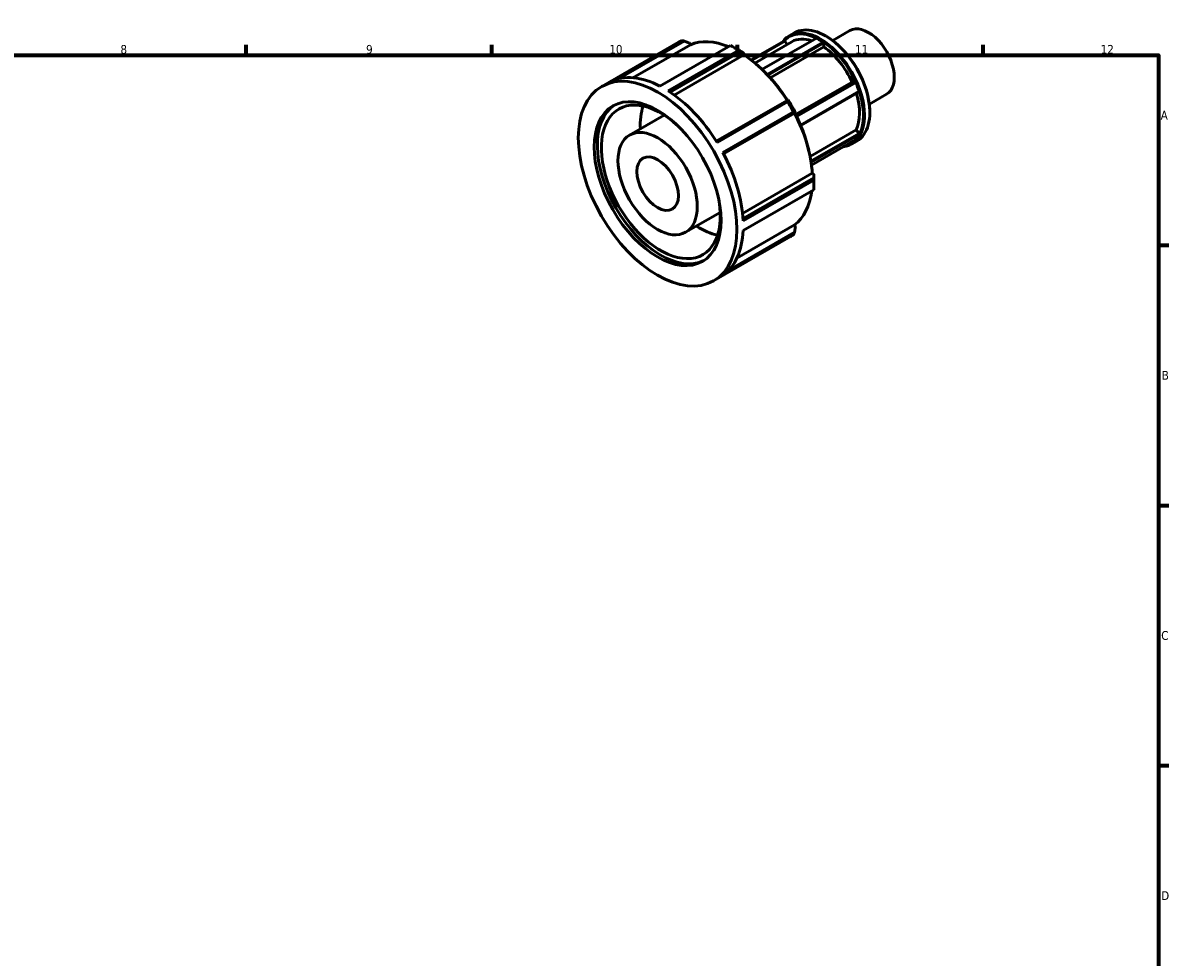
# Model space of a CAD drawing. Header units: millimetres. Extents: x -9 to 931, y 0 to 600.
# Tile 4 of 4: x 497 to 824, y 317 to 583. Entities that reach past the tile are written whole.
import ezdxf

# ---------------------------------------------------------------- set-up
doc = ezdxf.new("R2010")
doc.units = ezdxf.units.MM
doc.layers.add('Border (ISO)', color=7, linetype='Continuous', lineweight=70)
doc.layers.add('Visible (ISO)', color=7, linetype='Continuous', lineweight=50)
doc.styles.add('Note Text (ISO)', font='tahoma.ttf')

# ---------------------------------------------------------------- blocks, each defined once
blk = doc.blocks.new('Borders Default Border')
at = {"layer": 'Border (ISO)'}
for p, q in [((560.67, 574), (560.67, 576.9)), ((630.75, 574), (630.75, 576.9)), ((700.83, 574), (700.83, 576.9)), ((770.92, 574), (770.92, 576.9)), ((821, 519.75), (823.9, 519.75)), ((821, 445.5), (823.9, 445.5)), ((821, 371.25), (823.9, 371.25))]:
    blk.add_line(p, q, dxfattribs=at)
at = {"layer": 'Border (ISO)', "flags": 128}
blk.add_lwpolyline([(20, 20), (20, 574), (821, 574), (821, 20), (20, 20)], dxfattribs=at)
at = {"layer": 'Border (ISO)', "color": 232, "true_color": 0xca0064, "char_height": 2.5, "attachment_point": 7, "style": 'Note Text (ISO)'}
for s, insert in [('8', (524.81, 574.34)), ('9', (594.88, 574.35)), ('10', (664.29, 574.35)), ('11', (734.37, 574.4)), ('12', (804.46, 574.4)), ('A', (821.59, 555.62)), ('B', (821.89, 481.38)), ('C', (821.73, 407.08)), ('D', (821.73, 332.88))]:
    blk.add_mtext(s, dxfattribs=dict(at, insert=insert))

msp = doc.modelspace()

# ---------------------------------------------------------------- linework, layer by layer
at = {"layer": 'Visible (ISO)'}
for p, q in [((707.8183, 569.9275), (723.3587, 578.8766)), ((715.602, 579.487), (717.1087, 580.3547)), ((726.1937, 579.3675), (726.0461, 579.4531)), ((728.0027, 578.1647), (732.9378, 581.0066)), ((662.0933, 565.046), (684.0479, 577.6889)), ((684.8775, 578.1195), (664.726, 566.515)), ((666.9148, 567.2643), (685.6043, 578.0269)), ((687.4071, 576.9578), (671.0292, 567.5264)), ((678.6795, 565.1622), (698.8311, 576.7667)), ((687.1246, 577.4471), (687.4071, 576.9578)), ((701.2853, 575.3839), (700.1045, 576.0691)), ((714.0903, 578.027), (704.6992, 572.6191)), ((704.8402, 572.5098), (714.3033, 577.9592)), ((705.7886, 571.7452), (716.3579, 577.8316)), ((725.3262, 577.7436), (709.2797, 568.503)), ((709.5012, 568.2747), (725.4738, 577.4727)), ((725.4738, 576.33), (710.198, 567.5332)), ((714.3033, 577.9592), (714.0903, 578.027)), ((714.3033, 577.9592), (715.0238, 577.0634)), ((725.4738, 577.4727), (725.3262, 577.7436)), ((725.4738, 577.4727), (725.4738, 576.33)), ((701.2029, 575.4008), (681.0513, 563.7963)), ((681.6247, 563.4229), (701.7944, 575.0379)), ((702.6841, 574.0574), (682.7981, 562.6058)), ((702.6841, 574.5193), (702.6841, 574.0574)), ((717.4231, 557.0457), (733.5256, 566.3185)), ((734.3816, 566.397), (717.5849, 556.7244)), ((717.7006, 556.4908), (734.5946, 566.2194)), ((733.5256, 566.3185), (734.3816, 566.397)), ((734.5946, 566.2194), (734.3816, 566.397)), ((735.5783, 563.6829), (718.8238, 554.0346)), ((718.8798, 553.9014), (735.5129, 563.4798)), ((735.5129, 563.4798), (735.5783, 563.6829)), ((738.46, 560.0055), (743.395, 562.8474)), ((715.021, 561.0869), (694.7838, 549.433)), ((695.0049, 549.0786), (715.1564, 560.6831)), ((670.0778, 551.1807), (679.9409, 556.8605)), ((716.8336, 557.7782), (696.682, 546.1737)), ((696.8792, 545.8035), (717.1165, 557.4574)), ((717.0932, 557.4399), (696.8809, 545.8004)), ((717.3757, 557.6038), (717.0932, 557.4399)), ((738.5922, 557.8371), (738.5922, 557.6665)), ((721.5544, 545.1065), (734.657, 552.6518)), ((734.657, 552.6518), (735.5129, 551.5875)), ((735.5129, 551.5875), (721.8105, 543.6968)), ((721.8563, 543.4071), (735.5783, 551.3091)), ((734.5946, 549.9056), (721.9667, 542.6336)), ((733.3793, 548.6163), (734.886, 549.484)), ((735.5783, 551.3091), (735.5129, 551.5875)), ((702.3033, 528.8118), (722.1936, 540.2659)), ((722.1936, 540.2659), (722.5931, 540.0359)), ((722.5952, 539.01), (702.4245, 527.3945)), ((702.4617, 526.7125), (722.6133, 538.317)), ((722.6444, 538.2932), (722.6444, 536.9279)), ((722.6133, 535.5747), (702.4617, 523.9702)), ((686.0468, 523.45), (695.9099, 529.1298)), ((717.1165, 523.4462), (698.389, 512.6617)), ((700.6679, 516.0813), (717.0932, 525.54)), ((717.0932, 525.54), (717.3757, 525.0507)), ((694.0313, 509.5847), (715.986, 522.2275)), ((696.682, 511.1657), (716.8336, 522.7702))]:
    msp.add_line(p, q, dxfattribs=at)
for centre, major_axis, start_param, end_param in [((725.9974, 564.9193), (-8.8886, 15.4354), 3.14159265, 6.28318531), ((738.1664, 571.927), (-5.2286, 9.0796), 3.14159265, 6.28318531), ((724.4906, 564.0516), (8.8886, -15.4354), 6.04312094, 9.66484233), ((724.3424, 563.9663), (-8.7841, 15.2538), 2.95631988, 6.46845808), ((724.3424, 563.9663), (-7.9845, 13.8653), 5.7064473, 6.28318531), ((724.3424, 563.9663), (8.783, -15.2519), 2.27899974, 2.43725666), ((726.1456, 565.0047), (-8.7841, 15.2538), 3.92892453, 5.49585344), ((700.017, 549.9582), (-15.969, 27.7307), 6.23268472, 6.28318531), ((701.2024, 550.6408), (-14.8512, 25.7895), 5.64055752, 6.21464739), ((700.017, 549.9582), (15.969, -27.7307), 2.3056939, 2.4105625), ((724.3424, 563.9663), (7.9845, -13.8653), 1.41109807, 2.25796078), ((701.2024, 550.6408), (-15.1325, 26.2779), 5.43056114, 5.49585344), ((701.2024, 550.6408), (14.8512, -25.7895), 1.64332062, 2.28765658), ((702.1039, 551.16), (14.0527, -24.403), 1.64742476, 2.06072279), ((679.8654, 538.3537), (-15.969, 27.7307), 5.55215515, 6.23268472), ((724.3424, 563.9663), (8.783, -15.2519), 1.23180219, 1.39005911), ((679.8654, 538.3537), (15.969, -27.7307), 1.62516433, 2.3056939), ((724.3424, 563.9663), (7.9845, -13.8653), 0.36390052, 1.18666638), ((678.9639, 537.8345), (12.7752, -22.1845), 3.17674922, 6.24802874), ((678.9639, 537.8345), (11.9768, -20.798), 2.06318378, 7.36159418), ((690.0831, 544.2377), (-11.9768, 20.798), 0.48071015, 0.84106867), ((700.017, 549.9582), (15.969, -27.7307), 1.52029574, 1.62516433), ((701.2024, 550.6408), (-15.1325, 26.2779), 4.64516298, 4.7834824), ((701.2024, 550.6408), (14.8512, -25.7895), 0.85780349, 1.50225841), ((702.1039, 551.16), (14.0527, -24.403), 1.08086986, 1.49837105), ((724.3424, 563.9663), (8.783, -15.2519), 0.18460464, 0.34286155), ((679.8654, 538.3537), (15.969, -27.7307), 0.83976617, 1.52029574), ((701.2024, 550.6408), (-15.1325, 26.2779), 3.92892453, 3.99808424), ((700.017, 549.9582), (15.969, -27.7307), 0.73489757, 0.83976617), ((701.2024, 550.6408), (14.8512, -25.7895), 0.07240533, 0.64725617), ((690.0831, 544.2377), (-11.9768, 20.798), 2.30052398, 2.66088251), ((679.8654, 538.3537), (15.969, -27.7307), 0.05436801, 0.73489757), ((700.017, 549.9582), (15.969, -27.7307), 0, 0.05436801)]:
    msp.add_ellipse(centre, major_axis=major_axis, ratio=0.57809312, start_param=start_param, end_param=end_param, dxfattribs=at)
for major_axis in [(15.969, -27.7307), (12.7752, -22.1845), (7.9845, -13.8653), (4.1829, -7.2637)]:
    msp.add_ellipse((678.0623, 537.3154), major_axis=major_axis, ratio=0.57809312, dxfattribs=at)
for points, weights in [([(685.6043, 578.0269), (685.2444, 578.0735), (684.8775, 578.1195)], [1.00029385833, 1.00019293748, 1]), ([(685.6043, 578.0269), (686.3799, 577.7311), (687.1246, 577.4471)], [1.00659374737, 1.00349970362, 1]), ([(701.7944, 575.0379), (701.5017, 575.2188), (701.2029, 575.4008)], [1.00029385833, 1.00019293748, 1]), ([(701.7944, 575.0379), (702.2483, 574.7734), (702.6841, 574.5193)], [1.00659374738, 1.00349970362, 1]), ([(715.2802, 561.2333), (715.1533, 561.1616), (715.021, 561.0869)], [1, 1.00349970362, 1.00659374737]), ([(715.1564, 560.6831), (715.0894, 560.8869), (715.021, 561.0869)], [1, 1.00019293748, 1.00029385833]), ([(717.1165, 557.4574), (716.9771, 557.6174), (716.8336, 557.7782)], [1.00029385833, 1.00019293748, 1]), ([(717.1165, 557.4574), (717.2488, 557.5321), (717.3757, 557.6038)], [1.00659374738, 1.00349970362, 1]), ([(722.5931, 540.0359), (722.5942, 539.5334), (722.5952, 539.01)], [1, 1.00349970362, 1.00659374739]), ([(722.6133, 538.317), (722.6053, 538.6664), (722.5952, 539.01)], [1, 1.00019293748, 1.00029385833]), ([(716.8336, 522.7702), (716.9771, 523.111), (717.1165, 523.4462)], [1, 1.00019293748, 1.00029385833]), ([(717.3757, 525.0507), (717.2488, 524.2648), (717.1165, 523.4462)], [1, 1.0034997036, 1.00659374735])]:
    msp.add_rational_spline(points, weights, degree=2, dxfattribs=at)

# ---------------------------------------------------------------- block references
msp.add_blockref('Borders Default Border', (0, 0))

doc.saveas('drawing.dxf')
